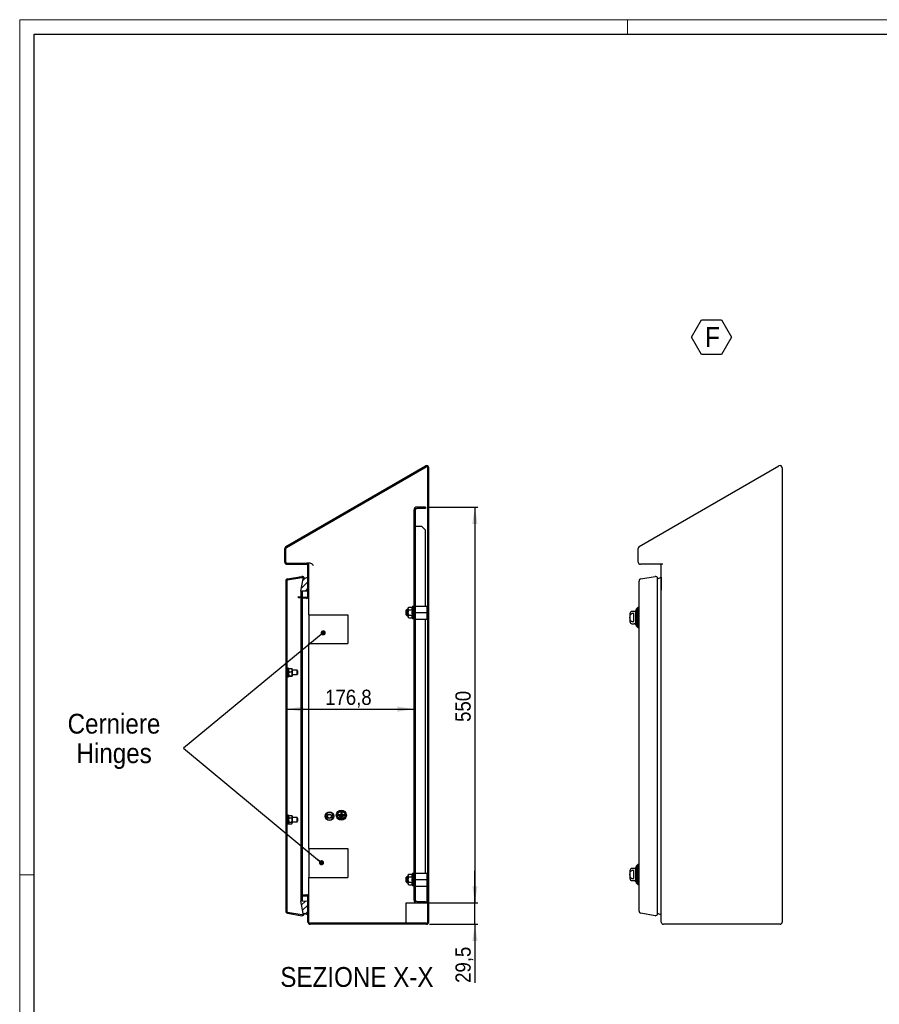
# Model space of a CAD drawing. Header units: millimetres. Extents: x 0 to 3364, y 0 to 2376.
# Tile 2 of 4: x 0 to 1194, y 1008 to 2376. Entities that reach past the tile are written whole.
import ezdxf

# ---------------------------------------------------------------- set-up
doc = ezdxf.new("R2010")
doc.units = ezdxf.units.MM
doc.header["$LTSCALE"] = 4
doc.layers.add('FORMAT', color=7, linetype='Continuous')
doc.layers.add('SLD-0', color=7, linetype='Continuous')
doc.styles.add('SLDTEXTSTYLE3', font='GOTHIC.TTF', dxfattribs={"width": 0.913})
doc.styles.add('SLDTEXTSTYLE4', font='GOTHIC.TTF', dxfattribs={"width": 0.913})
doc.dimstyles.new('SLDDIMSTYLE1', dxfattribs={"dimtxt": 21.166667, "dimasz": 23.283333, "dimexe": 0, "dimexo": 0.0625, "dimgap": 5.291667, "dimtad": 1, "dimrnd": 1e-09, "dimzin": 12, "dimdsep": 46, "dimtxsty": 'SLDTEXTSTYLE3', "dimsah": 1, "dimcen": 0.09, "dimadec": 0, "dimazin": 3, "dimtfac": 1, "dimtofl": 0, "dimtmove": 0, "dimatfit": 3, "dimfxl": 1, "dimfrac": 2, "dimtolj": 1, "dimtzin": 12, "dimarcsym": 0})
doc.dimstyles.new('SLDDIMSTYLE2', dxfattribs={"dimtxt": 21.166667, "dimasz": 23.283333, "dimexe": 0, "dimexo": 0.0625, "dimgap": 5.291667, "dimtad": 1, "dimdec": 1, "dimrnd": 1e-09, "dimzin": 12, "dimdsep": 46, "dimtxsty": 'SLDTEXTSTYLE3', "dimsah": 1, "dimcen": 0.09, "dimadec": 0, "dimazin": 3, "dimtfac": 1, "dimtdec": 1, "dimtofl": 0, "dimtmove": 0, "dimatfit": 3, "dimfxl": 1, "dimfrac": 2, "dimtolj": 1, "dimtzin": 12, "dimarcsym": 0})
doc.dimstyles.new('SLDDIMSTYLE3', dxfattribs={"dimtxt": 21.166667, "dimasz": 23.283333, "dimexe": 0, "dimexo": 0.0625, "dimgap": 5.291667, "dimtad": 1, "dimdec": 1, "dimrnd": 1e-09, "dimzin": 12, "dimdsep": 46, "dimtxsty": 'SLDTEXTSTYLE3', "dimsah": 1, "dimcen": 0.09, "dimadec": 0, "dimazin": 3, "dimtfac": 1, "dimtdec": 1, "dimtmove": 0, "dimatfit": 0, "dimfxl": 1, "dimfrac": 2, "dimtolj": 1, "dimtzin": 12, "dimarcsym": 0})

# ---------------------------------------------------------------- blocks, each defined once
blk = doc.blocks.new('SW_NOTE_0_5')
at = {"layer": 'FORMAT', "color": 0, "char_height": 27.52, "attachment_point": 2}
for s, insert, style in [('Cerniere', (75.7, 35.1), 'SLDTEXTSTYLE3'), ('Hinges', (75.9, -5.9), 'SLDTEXTSTYLE4')]:
    blk.add_mtext(s, dxfattribs=dict(at, insert=insert, style=style))
blk = doc.blocks.new('SW_NOTE_0_9')
at = {"layer": 'FORMAT', "color": 0}
for p, q in [((-18.9, 21.1), (-5, 45.2)), ((-5, 45.2), (22.8, 45.2)), ((22.8, 45.2), (36.7, 21.1)), ((-5, -3), (-18.9, 21.1)), ((36.7, 21.1), (22.8, -3)), ((22.8, -3), (-5, -3))]:
    blk.add_line(p, q, dxfattribs=at)
at = {"layer": 'FORMAT', "color": 0, "insert": (0, 35.1), "char_height": 27.5, "attachment_point": 1, "style": 'SLDTEXTSTYLE3'}
blk.add_mtext('F', dxfattribs=at)
blk = doc.blocks.new('_D_14')
at = {"layer": 'FORMAT'}
blk.add_line((371, 1417.8), (547.8, 1417.8), dxfattribs=at)
for points in [[(371, 1417.8), (394.2, 1414.2), (394.2, 1421.4)], [(547.8, 1417.8), (524.5, 1421.4), (524.5, 1414.2)]]:
    blk.add_solid(points, dxfattribs=at)
at = {"layer": 'FORMAT', "insert": (424.2, 1444.8), "char_height": 21.17, "attachment_point": 1, "style": 'SLDTEXTSTYLE3'}
blk.add_mtext('176,8', dxfattribs=at)
blk = doc.blocks.new('_D_15')
at = {"layer": 'FORMAT', "color": 7}
for p, q in [((567.8, 1698.5), (636.3, 1698.5)), ((632.3, 1698.5), (632.3, 1148.5)), ((567.8, 1148.5), (636.3, 1148.5))]:
    blk.add_line(p, q, dxfattribs=at)
for points in [[(632.3, 1698.5), (628.7, 1675.2), (635.8, 1675.2)], [(632.3, 1148.5), (635.8, 1171.8), (628.7, 1171.8)]]:
    blk.add_solid(points, dxfattribs=at)
at = {"layer": 'FORMAT', "color": 7, "insert": (605.2, 1400), "char_height": 21.17, "attachment_point": 1, "rotation": 90, "style": 'SLDTEXTSTYLE3'}
blk.add_mtext('550', dxfattribs=at)
blk = doc.blocks.new('_D_16')
at = {"layer": 'FORMAT', "color": 7}
for p, q in [((632.3, 1148.5), (632.3, 1193.3)), ((569.8, 1148.5), (636.3, 1148.5)), ((632.3, 1119), (632.3, 1148.5)), ((569.3, 1119), (636.3, 1119)), ((632.3, 1119), (632.3, 1037.4))]:
    blk.add_line(p, q, dxfattribs=at)
for points in [[(632.3, 1148.5), (635.8, 1171.8), (628.7, 1171.8)], [(632.3, 1119), (628.7, 1095.7), (635.8, 1095.7)]]:
    blk.add_solid(points, dxfattribs=at)
at = {"layer": 'FORMAT', "color": 7, "insert": (605.2, 1037.4), "char_height": 21.17, "attachment_point": 1, "rotation": 90, "style": 'SLDTEXTSTYLE3'}
blk.add_mtext('29,5', dxfattribs=at)
blk = doc.blocks.new('_Dot')
at = {"color": 0, "linetype": 'ByBlock', "lineweight": -2}
blk.add_line((-0.5, 0), (-1, 0), dxfattribs=at)
at = {"color": 0, "linetype": 'ByBlock', "const_width": 0.5}
blk.add_lwpolyline([(-0.25, 0, 1), (0.25, 0, 1)], format="xyb", close=True, dxfattribs=at)

msp = doc.modelspace()

# ---------------------------------------------------------------- hatches: boundary and pattern name
at = {"layer": 'SLD-0', "linetype": 'Continuous', "lineweight": 18}
h = msp.add_hatch(dxfattribs=at)
h.set_pattern_fill('ANSI31', color=256, scale=2, style=0)
edge = h.paths.add_edge_path(flags=0)
edge.add_line((392.251726, 1158.48655), (398.751726, 1158.48655))
edge.add_arc((398.751726, 1156.98655), 1.5, 0, 90, ccw=False)
edge.add_line((400.251726, 1156.98655), (400.251726, 1121.98655))
edge.add_arc((403.251726, 1121.98655), 3, 180, 270)
edge.add_line((403.251726, 1118.98655), (565.251726, 1118.98655))
edge.add_arc((565.251726, 1121.98655), 3, 270, 360)
edge.add_line((568.251726, 1121.98655), (568.251726, 1753.060452))
edge.add_arc((565.251726, 1753.060452), 3, 0, 120)
edge.add_line((563.751726, 1755.658528), (369.751726, 1643.652576))
edge.add_arc((371.251726, 1641.054499), 3, 120, 180)
edge.add_line((368.251726, 1641.054499), (368.251726, 1621.98655))
edge.add_arc((371.251726, 1621.98655), 3, 180, 270)
edge.add_line((371.251726, 1618.98655), (398.751726, 1618.98655))
edge.add_arc((398.751726, 1617.48655), 1.5, 0, 90, ccw=False)
edge.add_line((400.251726, 1617.48655), (400.251726, 1574.623513))
edge.add_arc((398.751726, 1574.623513), 1.5, 265, 360, ccw=False)
edge.add_line((398.620992, 1573.129221), (387.401486, 1574.110801))
edge.add_line((387.401486, 1574.110801), (387.270752, 1572.616509))
edge.add_line((387.270752, 1572.616509), (398.490259, 1571.634929))
edge.add_arc((398.751726, 1574.623513), 3, 265, 360)
edge.add_line((401.751726, 1574.623513), (401.751726, 1617.48655))
edge.add_arc((398.751726, 1617.48655), 3, 0, 90)
edge.add_line((398.751726, 1620.48655), (371.251726, 1620.48655))
edge.add_arc((371.251726, 1621.98655), 1.5, 180, 270, ccw=False)
edge.add_line((369.751726, 1621.98655), (369.751726, 1641.054499))
edge.add_arc((371.251726, 1641.054499), 1.5, 120, 180, ccw=False)
edge.add_line((370.501726, 1642.353538), (564.501726, 1754.35949))
edge.add_arc((565.251726, 1753.060452), 1.5, 0, 120, ccw=False)
edge.add_line((566.751726, 1753.060452), (566.751726, 1121.98655))
edge.add_arc((565.251726, 1121.98655), 1.5, 270, 360, ccw=False)
edge.add_line((565.251726, 1120.48655), (403.251726, 1120.48655))
edge.add_arc((403.251726, 1121.98655), 1.5, 180, 270, ccw=False)
edge.add_line((401.751726, 1121.98655), (401.751726, 1156.98655))
edge.add_arc((398.751726, 1156.98655), 3, 0, 90)
edge.add_line((398.751726, 1159.98655), (392.251726, 1159.98655))
edge.add_line((392.251726, 1159.98655), (392.251726, 1158.48655))
h = msp.add_hatch(dxfattribs=at)
h.set_pattern_fill('ANSI31', color=256, scale=2, style=0)
edge = h.paths.add_edge_path(flags=0)
edge.add_line((563.751726, 1696.489588), (563.751726, 1698.489588))
edge.add_line((563.751726, 1698.489588), (551.751726, 1698.489588))
edge.add_arc((551.751726, 1694.489588), 4, 90, 180)
edge.add_line((547.751726, 1694.489588), (547.751726, 1152.48655))
edge.add_arc((551.751726, 1152.48655), 4, 180, 270)
edge.add_line((551.751726, 1148.48655), (563.751726, 1148.48655))
edge.add_line((563.751726, 1148.48655), (563.751726, 1150.48655))
edge.add_line((563.751726, 1150.48655), (551.751726, 1150.48655))
edge.add_arc((551.751726, 1152.48655), 2, 180, 270, ccw=False)
edge.add_line((549.751726, 1152.48655), (549.751726, 1694.489588))
edge.add_arc((551.751726, 1694.489588), 2, 90, 180, ccw=False)
edge.add_line((551.751726, 1696.489588), (563.751726, 1696.489588))
h = msp.add_hatch(dxfattribs=at)
h.set_pattern_fill('ANSI31', color=256, scale=2, style=0)
edge = h.paths.add_edge_path(flags=0)
edge.add_line((393.6697, 1598.992669), (390.593426, 1581.546252))
edge.add_line((390.593426, 1581.546252), (392.070638, 1581.28578))
edge.add_line((392.070638, 1581.28578), (392.239194, 1582.241713))
edge.add_line((392.239194, 1582.241713), (399.254738, 1582.262816))
edge.add_arc((399.25173, 1583.262812), 1, 270.172351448, 360.172351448)
edge.add_line((400.251726, 1583.26582), (400.198293, 1601.028674))
edge.add_line((400.198293, 1601.028674), (395.146912, 1598.732197))
edge.add_arc((392.192488, 1599.253141), 3, 350, 460)
edge.add_line((391.671544, 1602.207564), (371.939953, 1598.728353))
edge.add_arc((372.460897, 1595.773929), 3, 100, 180)
edge.add_line((369.460897, 1595.773929), (369.460897, 1137.199171))
edge.add_arc((372.460897, 1137.199171), 3, 180, 260)
edge.add_line((371.939953, 1134.244748), (391.671544, 1130.765536))
edge.add_arc((392.192488, 1133.719959), 3, 260, 370)
edge.add_line((395.146912, 1134.240904), (400.198293, 1131.944426))
edge.add_line((400.198293, 1131.944426), (400.251726, 1149.707281))
edge.add_arc((399.25173, 1149.710289), 1, 359.827648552, 449.827648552)
edge.add_line((399.254738, 1150.710284), (392.239194, 1150.731388))
edge.add_line((392.239194, 1150.731388), (392.070638, 1151.687321))
edge.add_line((392.070638, 1151.687321), (390.593426, 1151.426849))
edge.add_line((390.593426, 1151.426849), (393.6697, 1133.980432))
edge.add_arc((392.192488, 1133.719959), 1.5, -100, 10, ccw=False)
edge.add_line((391.932016, 1132.242748), (372.200425, 1135.72196))
edge.add_arc((372.460897, 1137.199171), 1.5, 180, 260, ccw=False)
edge.add_line((370.960897, 1137.199171), (370.960897, 1595.773929))
edge.add_arc((372.460897, 1595.773929), 1.5, 100, 180, ccw=False)
edge.add_line((372.200425, 1597.251141), (391.932016, 1600.730353))
edge.add_arc((392.192488, 1599.253141), 1.5, -10, 100, ccw=False)

# ---------------------------------------------------------------- linework, layer by layer
at = {"color": 7, "linetype": 'Continuous', "lineweight": 18}
for p, q in [((0.013916, 2375.674475), (0.013916, -0.325525)), ((3364.013916, 2375.674475), (0.013916, 2375.674475)), ((844.013916, 2355.674475), (844.013916, 2375.674475)), ((20.013916, 1187.674475), (0.013916, 1187.674475))]:
    msp.add_line(p, q, dxfattribs=at)
at = {"color": 7, "linetype": 'Continuous', "lineweight": 25}
for p, q in [((20.013916, 19.674475), (20.013916, 2355.674475)), ((20.013916, 2355.674475), (3344.013916, 2355.674475)), ((369.751726, 1643.652576), (563.751726, 1755.658528)), ((370.501726, 1642.353538), (564.501726, 1754.35949)), ((566.751726, 1121.98655), (566.751726, 1753.060452)), ((568.251726, 1121.98655), (568.251726, 1753.060452)), ((860.564336, 1643.652576), (1054.564336, 1755.658528)), ((1059.064336, 1753.060452), (1059.064336, 1121.98655)), ((563.751726, 1698.489588), (551.751726, 1698.489588)), ((563.751726, 1696.489588), (551.751726, 1696.489588)), ((563.751726, 1698.489588), (563.751726, 1696.489588)), ((547.751726, 1152.48655), (547.751726, 1694.489588)), ((549.751726, 1152.48655), (549.751726, 1694.489588)), ((551.751726, 1671.489588), (549.751726, 1671.489588)), ((558.751726, 1671.489588), (551.751726, 1671.489588)), ((563.751726, 1666.489588), (558.751726, 1671.489588)), ((563.751726, 1560.98655), (563.751726, 1666.489588)), ((368.251726, 1621.98655), (368.251726, 1641.054499)), ((369.751726, 1621.98655), (369.751726, 1641.054499)), ((859.064336, 1621.98655), (859.064336, 1641.054499)), ((371.251726, 1620.48655), (398.751726, 1620.48655)), ((371.251726, 1618.98655), (398.751726, 1618.98655)), ((399.565542, 1620.48655), (398.751726, 1620.48655)), ((403.370253, 1620.48655), (399.565542, 1620.48655)), ((400.251726, 1574.623513), (400.251726, 1617.48655)), ((401.751726, 1574.623513), (401.751726, 1617.48655)), ((893.132551, 1618.98655), (862.064336, 1618.98655)), ((891.064336, 1121.98655), (891.064336, 1617.48655)), ((371.939953, 1598.728353), (391.671544, 1602.207564)), ((372.200425, 1597.251141), (391.932016, 1600.730353)), ((400.198293, 1601.028674), (395.146912, 1598.732197)), ((400.251726, 1583.26582), (400.198293, 1601.028674)), ((862.752563, 1598.728353), (882.484154, 1602.207564)), ((886.005098, 1598.752917), (891.010903, 1601.028674)), ((891.010903, 1366.48655), (891.010903, 1601.028674)), ((891.010903, 1601.028674), (891.064336, 1583.26582)), ((369.460897, 1595.773929), (369.460897, 1137.199171)), ((370.960897, 1595.773929), (370.960897, 1137.199171)), ((390.593426, 1581.546252), (393.6697, 1598.992669)), ((395.192488, 1598.752917), (395.192488, 1599.253141)), ((860.273508, 1137.199171), (860.273508, 1595.773929)), ((886.005098, 1366.48655), (886.005098, 1599.253141)), ((891.064336, 1590.451865), (891.042739, 1590.445327)), ((387.270752, 1572.616509), (387.401486, 1574.110801)), ((387.401486, 1574.110801), (398.620992, 1573.129221)), ((390.593426, 1581.546252), (392.070638, 1581.28578)), ((390.593426, 1581.546252), (390.593426, 1573.831542)), ((392.070638, 1581.28578), (392.239194, 1582.241713)), ((392.070638, 1581.28578), (392.070638, 1573.702303)), ((392.239194, 1582.241713), (399.254738, 1582.262816)), ((392.239194, 1582.241713), (392.239194, 1573.687556)), ((401.751726, 1548.98655), (401.751726, 1574.623513)), ((398.490259, 1571.634929), (387.270752, 1572.616509)), ((390.593426, 1572.325812), (390.593426, 1151.426849)), ((392.070638, 1572.196573), (392.070638, 1151.687321)), ((392.239194, 1572.181826), (392.239194, 1366.48655)), ((392.251726, 1572.18073), (392.251726, 1159.98655)), ((545.751726, 1560.38655), (545.235317, 1559.492104)), ((547.751726, 1560.211573), (545.751726, 1560.38655)), ((545.751726, 1560.38655), (545.751726, 1543.58655)), ((549.751726, 1560.98655), (565.751726, 1560.98655)), ((565.751726, 1551.98655), (565.751726, 1560.98655)), ((401.751726, 1548.98655), (401.751726, 1508.98655)), ((401.751726, 1548.98655), (408.511726, 1548.98655)), ((408.511726, 1548.98655), (455.588726, 1548.98655)), ((455.588726, 1548.98655), (455.588726, 1508.98655)), ((537.501726, 1555.98655), (536.751726, 1555.23655)), ((536.751726, 1551.98655), (536.751726, 1555.23655)), ((536.751726, 1548.73655), (536.751726, 1551.98655)), ((536.751726, 1548.73655), (537.501726, 1547.98655)), ((539.751726, 1555.98655), (537.501726, 1555.98655)), ((537.501726, 1555.98655), (537.501726, 1551.98655)), ((537.501726, 1551.98655), (537.501726, 1547.98655)), ((537.501726, 1547.98655), (539.751726, 1547.98655)), ((540.332282, 1559.492104), (539.751726, 1558.48655)), ((539.751726, 1557.615715), (539.751726, 1558.48655)), ((540.332282, 1555.739327), (539.751726, 1557.615715)), ((539.751726, 1551.98655), (539.751726, 1557.615715)), ((539.751726, 1546.357385), (539.751726, 1551.98655)), ((540.332282, 1544.480997), (539.751726, 1546.357385)), ((539.751726, 1545.48655), (539.751726, 1546.357385)), ((540.332282, 1559.492104), (545.235317, 1559.492104)), ((540.332282, 1555.739327), (545.235317, 1555.739327)), ((540.332282, 1548.233774), (545.235317, 1548.233774)), ((549.751726, 1551.98655), (565.751726, 1551.98655)), ((566.751726, 1556.48655), (565.751726, 1556.48655)), ((565.751726, 1542.98655), (565.751726, 1551.98655)), ((565.751726, 1547.48655), (566.751726, 1547.48655)), ((847.473508, 1550.49155), (847.473508, 1539.49155)), ((853.407444, 1553.49155), (850.473508, 1553.49155)), ((853.073508, 1550.468776), (850.473508, 1550.468776)), ((853.073508, 1539.514325), (853.073508, 1550.468776)), ((855.573508, 1535.241551), (855.573508, 1554.741549)), ((858.773508, 1558.99155), (856.273508, 1556.49155)), ((856.273508, 1556.49155), (856.273508, 1533.49155)), ((860.273508, 1558.99155), (858.773508, 1558.99155)), ((858.773508, 1544.99155), (858.773508, 1558.99155)), ((539.751726, 1545.48655), (540.332282, 1544.480997)), ((540.332282, 1544.480997), (545.235317, 1544.480997)), ((545.235317, 1544.480997), (545.751726, 1543.58655)), ((545.751726, 1543.58655), (547.751726, 1543.761528)), ((549.751726, 1542.98655), (565.751726, 1542.98655)), ((563.751726, 1189.98655), (563.751726, 1542.98655)), ((850.473508, 1539.514325), (853.073508, 1539.514325)), ((850.473508, 1536.49155), (853.407444, 1536.49155)), ((856.273508, 1533.49155), (858.773508, 1530.99155)), ((858.773508, 1530.99155), (858.773508, 1544.99155)), ((858.773508, 1530.99155), (860.273508, 1530.99155)), ((401.751726, 1223.98655), (401.751726, 1508.98655)), ((401.751726, 1508.98655), (408.511726, 1508.98655)), ((408.511726, 1508.98655), (455.588726, 1508.98655)), ((371.960897, 1473.253141), (370.960897, 1473.253141)), ((370.960897, 1464.253141), (371.960897, 1464.253141)), ((373.560897, 1474.753141), (371.960897, 1474.753141)), ((371.960897, 1469.704458), (371.960897, 1474.753141)), ((371.960897, 1462.753141), (371.960897, 1469.704458)), ((373.560897, 1469.704458), (373.560897, 1474.753141)), ((374.007479, 1474.039389), (373.560897, 1471.712629)), ((373.560897, 1462.753141), (373.560897, 1469.704458)), ((374.007479, 1464.099622), (373.560897, 1463.783258)), ((374.007479, 1474.039389), (378.114316, 1474.039389)), ((374.007479, 1469.38587), (378.114316, 1469.38587)), ((374.007479, 1464.099622), (378.114316, 1464.099622)), ((378.114316, 1474.039389), (378.560897, 1473.723024)), ((378.114316, 1469.38587), (378.560897, 1471.712629)), ((378.114316, 1463.466893), (378.560897, 1463.783258)), ((378.560897, 1471.712629), (378.560897, 1473.752029)), ((385.210897, 1471.753141), (378.560897, 1471.753141)), ((378.560897, 1471.712629), (378.560897, 1466.742746)), ((378.560897, 1466.742746), (378.560897, 1463.783258)), ((378.560897, 1465.753141), (385.210897, 1465.753141)), ((385.960897, 1471.003141), (385.210897, 1471.753141)), ((385.210897, 1468.753141), (385.210897, 1471.753141)), ((385.210897, 1465.753141), (385.210897, 1468.753141)), ((385.210897, 1465.753141), (385.960897, 1466.503141)), ((385.960897, 1471.003141), (385.960897, 1468.753141)), ((385.960897, 1468.753141), (385.960897, 1466.503141)), ((371.010897, 1460.753141), (370.960897, 1460.753141)), ((371.010897, 1460.753141), (371.010897, 1453.753141)), ((371.060897, 1459.253141), (371.010897, 1459.253141)), ((371.010897, 1453.753141), (371.010897, 1446.753141)), ((371.060897, 1459.253141), (371.060897, 1453.753141)), ((371.060897, 1453.753141), (371.060897, 1448.253141)), ((371.960897, 1462.753141), (373.560897, 1462.753141)), ((374.007479, 1463.466893), (378.114316, 1463.466893)), ((370.960897, 1446.753141), (371.010897, 1446.753141)), ((371.010897, 1448.253141), (371.060897, 1448.253141)), ((392.239194, 1366.48655), (392.239194, 1150.731388)), ((886.005098, 1133.719959), (886.005098, 1366.48655)), ((891.010903, 1131.944426), (891.010903, 1366.48655)), ((371.010897, 1286.219959), (370.960897, 1286.219959)), ((371.010897, 1286.219959), (371.010897, 1272.219959)), ((371.060897, 1284.719959), (371.010897, 1284.719959)), ((371.010897, 1273.719959), (371.060897, 1273.719959)), ((371.060897, 1284.719959), (371.060897, 1273.719959)), ((427.364974, 1273.98655), (424.478223, 1268.98655)), ((433.138477, 1273.98655), (427.364974, 1273.98655)), ((436.025228, 1268.98655), (433.138477, 1273.98655)), ((446.251726, 1274.98655), (446.251726, 1270.98655)), ((447.251726, 1274.98655), (446.251726, 1274.98655)), ((447.251726, 1274.98655), (447.251726, 1270.98655)), ((370.960897, 1272.219959), (371.010897, 1272.219959)), ((371.960897, 1268.719959), (370.960897, 1268.719959)), ((370.960897, 1259.719959), (371.960897, 1259.719959)), ((373.560897, 1270.219959), (371.960897, 1270.219959)), ((371.960897, 1264.219959), (371.960897, 1270.219959)), ((371.960897, 1258.219959), (371.960897, 1264.219959)), ((373.560897, 1264.219959), (373.560897, 1270.219959)), ((373.845706, 1269.713263), (373.560897, 1269.219959)), ((374.007479, 1266.546981), (373.560897, 1263.677283)), ((373.560897, 1258.219959), (373.560897, 1264.219959)), ((374.007479, 1260.807585), (373.560897, 1259.644074)), ((373.560897, 1259.219959), (373.845706, 1258.726656)), ((373.89472, 1269.684965), (374.007479, 1269.959356)), ((374.007479, 1269.959356), (378.114316, 1269.959356)), ((374.007479, 1266.546981), (378.114316, 1266.546981)), ((374.007479, 1260.807585), (378.114316, 1260.807585)), ((378.114316, 1269.959356), (378.219455, 1269.68543)), ((378.114316, 1260.807585), (378.560897, 1263.677283)), ((378.114316, 1258.480563), (378.560897, 1259.644074)), ((378.560897, 1269.219959), (378.273982, 1269.716911)), ((378.273982, 1258.723008), (378.560897, 1259.219959)), ((378.560897, 1269.219959), (378.560897, 1268.253168)), ((378.560897, 1268.253168), (378.560897, 1263.677283)), ((385.210897, 1267.219959), (378.560897, 1267.219959)), ((378.560897, 1263.677283), (378.560897, 1259.644074)), ((378.560897, 1261.219959), (385.210897, 1261.219959)), ((378.560897, 1259.644074), (378.560897, 1259.219959)), ((385.960897, 1266.469959), (385.210897, 1267.219959)), ((385.210897, 1261.219959), (385.210897, 1267.219959)), ((385.210897, 1261.219959), (385.960897, 1261.969959)), ((385.960897, 1266.469959), (385.960897, 1261.969959)), ((424.478223, 1268.98655), (427.364974, 1263.98655)), ((427.364974, 1263.98655), (433.138477, 1263.98655)), ((433.138477, 1263.98655), (436.025228, 1268.98655)), ((442.251726, 1270.98655), (442.951726, 1269.98655)), ((446.251726, 1270.98655), (442.251726, 1270.98655)), ((450.551726, 1269.98655), (442.951726, 1269.98655)), ((449.851726, 1268.98655), (443.651726, 1268.98655)), ((443.651726, 1268.98655), (444.351726, 1267.98655)), ((449.151726, 1267.98655), (444.351726, 1267.98655)), ((445.051726, 1266.98655), (445.751726, 1265.98655)), ((448.451726, 1266.98655), (445.051726, 1266.98655)), ((445.751726, 1265.98655), (447.751726, 1265.98655)), ((451.251726, 1270.98655), (447.251726, 1270.98655)), ((447.751726, 1265.98655), (448.451726, 1266.98655)), ((449.151726, 1267.98655), (449.851726, 1268.98655)), ((450.551726, 1269.98655), (451.251726, 1270.98655)), ((371.960897, 1258.219959), (373.560897, 1258.219959)), ((374.007479, 1258.480563), (378.114316, 1258.480563)), ((401.751726, 1223.98655), (401.751726, 1183.98655)), ((401.751726, 1223.98655), (408.511726, 1223.98655)), ((408.511726, 1223.98655), (455.588726, 1223.98655)), ((455.588726, 1223.98655), (455.588726, 1183.98655)), ((847.473508, 1193.48155), (847.473508, 1187.98155)), ((853.407444, 1196.48155), (850.473508, 1196.48155)), ((853.073508, 1193.458776), (850.473508, 1193.458776)), ((853.073508, 1182.504325), (853.073508, 1193.458776)), ((855.573508, 1178.231551), (855.573508, 1197.731549)), ((858.773508, 1201.98155), (856.273508, 1199.48155)), ((856.273508, 1199.48155), (856.273508, 1187.98155)), ((860.273508, 1201.98155), (858.773508, 1201.98155)), ((858.773508, 1173.98155), (858.773508, 1201.98155)), ((401.751726, 1156.98655), (401.751726, 1183.98655)), ((401.751726, 1183.98655), (408.511726, 1183.98655)), ((408.511726, 1183.98655), (455.588726, 1183.98655)), ((537.501726, 1184.98655), (536.751726, 1184.23655)), ((536.751726, 1180.98655), (536.751726, 1184.23655)), ((536.751726, 1177.73655), (536.751726, 1180.98655)), ((536.751726, 1177.73655), (537.501726, 1176.98655)), ((539.751726, 1184.98655), (537.501726, 1184.98655)), ((537.501726, 1184.98655), (537.501726, 1180.98655)), ((537.501726, 1180.98655), (537.501726, 1176.98655)), ((537.501726, 1176.98655), (539.751726, 1176.98655)), ((540.332282, 1188.492104), (539.751726, 1187.48655)), ((539.751726, 1186.615715), (539.751726, 1187.48655)), ((540.332282, 1184.739327), (539.751726, 1186.615715)), ((539.751726, 1180.98655), (539.751726, 1186.615715)), ((539.751726, 1175.357385), (539.751726, 1180.98655)), ((540.332282, 1188.492104), (545.235317, 1188.492104)), ((540.332282, 1184.739327), (545.235317, 1184.739327)), ((540.332282, 1177.233774), (545.235317, 1177.233774)), ((545.751726, 1189.38655), (545.235317, 1188.492104)), ((547.751726, 1189.211573), (545.751726, 1189.38655)), ((545.751726, 1189.38655), (545.751726, 1172.58655)), ((549.751726, 1189.98655), (565.751726, 1189.98655)), ((549.751726, 1180.98655), (565.751726, 1180.98655)), ((565.751726, 1184.98655), (565.751726, 1189.98655)), ((566.751726, 1185.48655), (565.751726, 1185.48655)), ((565.751726, 1184.98655), (566.751726, 1184.98655)), ((565.751726, 1182.98655), (565.751726, 1184.98655)), ((565.751726, 1148.48655), (565.751726, 1182.98655)), ((847.473508, 1187.98155), (847.473508, 1182.48155)), ((850.473508, 1182.504325), (853.073508, 1182.504325)), ((850.473508, 1179.48155), (853.407444, 1179.48155)), ((856.273508, 1187.98155), (856.273508, 1176.48155)), ((540.332282, 1173.480997), (539.751726, 1175.357385)), ((539.751726, 1174.48655), (539.751726, 1175.357385)), ((539.751726, 1174.48655), (540.332282, 1173.480997)), ((540.332282, 1173.480997), (545.235317, 1173.480997)), ((545.235317, 1173.480997), (545.751726, 1172.58655)), ((545.751726, 1172.58655), (547.751726, 1172.761528)), ((549.751726, 1171.98655), (565.751726, 1171.98655)), ((856.273508, 1176.48155), (858.773508, 1173.98155)), ((858.773508, 1173.98155), (860.273508, 1173.98155)), ((392.070638, 1151.687321), (390.593426, 1151.426849)), ((393.6697, 1133.980432), (390.593426, 1151.426849)), ((392.239194, 1150.731388), (392.070638, 1151.687321)), ((399.254738, 1150.710284), (392.239194, 1150.731388)), ((392.251726, 1158.48655), (392.251726, 1159.98655)), ((392.251726, 1159.98655), (398.751726, 1159.98655)), ((392.251726, 1158.48655), (398.751726, 1158.48655)), ((400.198293, 1131.944426), (400.251726, 1149.707281)), ((400.251726, 1121.98655), (400.251726, 1156.98655)), ((401.751726, 1121.98655), (401.751726, 1156.98655)), ((551.751726, 1150.48655), (563.751726, 1150.48655)), ((563.751726, 1150.48655), (563.751726, 1148.48655)), ((891.010903, 1131.944426), (891.064336, 1149.707281)), ((372.200425, 1135.72196), (391.932016, 1132.242748)), ((536.751726, 1120.48655), (536.751726, 1148.48655)), ((536.751726, 1148.48655), (551.751726, 1148.48655)), ((551.751726, 1148.48655), (563.751726, 1148.48655)), ((563.751726, 1148.48655), (565.751726, 1148.48655)), ((891.064336, 1142.521235), (891.042739, 1142.527773)), ((371.939953, 1134.244748), (391.671544, 1130.765536)), ((395.146912, 1134.240904), (400.198293, 1131.944426)), ((395.192488, 1133.719959), (395.192488, 1134.220184)), ((882.484154, 1130.765536), (862.752563, 1134.244748)), ((886.005098, 1134.220184), (891.010903, 1131.944426)), ((565.251726, 1120.48655), (403.251726, 1120.48655)), ((565.251726, 1118.98655), (403.251726, 1118.98655)), ((898.626037, 1118.98655), (894.064336, 1118.98655)), ((1056.064336, 1118.98655), (898.626037, 1118.98655))]:
    msp.add_line(p, q, dxfattribs=at)
for centre, radius in [((430.251726, 1268.98655), 6), ((446.751726, 1270.48655), 7), ((446.751726, 1270.48655), 5.5), ((446.751726, 1270.48655), 5.25), ((430.251726, 1268.98655), 3), ((430.251726, 1268.98655), 2.5)]:
    msp.add_circle(centre, radius, dxfattribs=at)
for centre, radius, start, end in [((565.251726, 1753.060452), 3, 0, 120), ((565.251726, 1753.060452), 1.5, 0, 120), ((1056.064336, 1753.060452), 3, 0, 120), ((551.751726, 1694.489588), 4, 90, 180), ((551.751726, 1694.489588), 2, 90, 180), ((371.251726, 1641.054499), 3, 120, 180), ((371.251726, 1641.054499), 1.5, 120, 180), ((862.064336, 1641.054499), 3, 120, 180), ((371.251726, 1621.98655), 3, 180, 270), ((371.251726, 1621.98655), 1.5, 180, 270), ((398.751726, 1617.48655), 3, 0, 90), ((398.751726, 1617.48655), 1.5, 0, 90), ((862.064336, 1621.98655), 3, 180, 270), ((889.564336, 1617.48655), 1.5, 0, 90), ((392.192488, 1599.253141), 3, 350, 100), ((392.192488, 1599.253141), 1.5, 350, 100), ((883.005098, 1599.253141), 3, 0, 100), ((372.460897, 1595.773929), 3, 100, 180), ((372.460897, 1595.773929), 1.5, 100, 180), ((863.273508, 1595.773929), 3, 100, 180), ((398.751726, 1574.623513), 3, 265, 0), ((398.751726, 1574.623513), 1.5, 265, 0), ((399.25173, 1583.262812), 1, 270.172351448, 0.172351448), ((850.473508, 1550.49155), 3, 90, 180), ((853.407444, 1555.49155), 2, 270, 330), ((855.572508, 1554.24155), 0.5, 89.885408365, 150), ((856.823508, 1554.24155), 1.25, 116.103881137, 180), ((850.473508, 1539.49155), 3, 180, 270), ((853.407444, 1534.49155), 2, 30, 90), ((855.572508, 1535.74155), 0.5, 210, 270.114591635), ((856.823508, 1535.74155), 1.25, 180, 243.896118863), ((850.473508, 1193.48155), 3, 90, 180), ((853.407444, 1198.48155), 2, 270, 330), ((855.572508, 1197.23155), 0.5, 89.885408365, 150), ((856.823508, 1197.23155), 1.25, 116.103881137, 180), ((850.473508, 1182.48155), 3, 180, 270), ((853.407444, 1177.48155), 2, 30, 90), ((855.572508, 1178.73155), 0.5, 210, 270.114591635), ((856.823508, 1178.73155), 1.25, 180, 243.896118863), ((398.751726, 1156.98655), 3, 0, 90), ((398.751726, 1156.98655), 1.5, 0, 90), ((399.25173, 1149.710289), 1, 359.827648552, 89.827648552), ((551.751726, 1152.48655), 4, 180, 270), ((551.751726, 1152.48655), 2, 180, 270), ((372.460897, 1137.199171), 3, 180, 260), ((372.460897, 1137.199171), 1.5, 180, 260), ((863.273508, 1137.199171), 3, 180, 260), ((392.192488, 1133.719959), 3, 260, 10), ((392.192488, 1133.719959), 1.5, 260, 10), ((403.251726, 1121.98655), 3, 180, 270), ((403.251726, 1121.98655), 1.5, 180, 270), ((565.251726, 1121.98655), 1.5, 270, 0), ((565.251726, 1121.98655), 3, 270, 0), ((883.005098, 1133.719959), 3, 260, 0), ((894.064336, 1121.98655), 3, 180, 270), ((1056.064336, 1121.98655), 3, 270, 0)]:
    msp.add_arc(centre, radius, start, end, dxfattribs=at)
msp.add_ellipse((403.370253, 1617.48655), major_axis=(3.662324, 0), ratio=0.8191520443, start_param=0.8914602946, end_param=1.5707963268, dxfattribs=at)
for points, knots in [([(405.671205, 1619.82052), (405.894129, 1619.673052), (406.10318, 1619.506762), (406.493492, 1619.150174), (406.675939, 1618.958972), (407.196368, 1618.358031), (407.507292, 1617.919488), (407.813427, 1617.48655)], [0, 0, 0, 0, 0.25, 0.25, 0.5, 0.5, 1, 1, 1, 1]), ([(539.751726, 1557.615715), (539.752306, 1557.660206), (539.760569, 1558.293841), (540.056826, 1558.914771), (540.332282, 1559.492104)], [0, 0, 0, 0, 0.0702147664, 1, 1, 1, 1]), ([(539.751726, 1551.98655), (539.816763, 1552.930123), (539.904362, 1554.201015), (540.244643, 1555.424275), (540.332282, 1555.739327)], [0, 0, 0, 0, 0.7424486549, 1, 1, 1, 1]), ([(540.332282, 1548.233774), (540.104234, 1549.138301), (539.792423, 1550.375066), (539.760343, 1551.645318), (539.751726, 1551.98655)], [0, 0, 0, 0, 0.73136639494, 1, 1, 1, 1]), ([(539.751726, 1546.357385), (539.752306, 1546.401876), (539.760569, 1547.03551), (540.056826, 1547.656441), (540.332282, 1548.233774)], [0, 0, 0, 0, 0.0702147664, 1, 1, 1, 1]), ([(545.235317, 1555.739327), (545.142059, 1555.395217), (544.716145, 1553.823641), (544.496383, 1551.23482), (545.018513, 1549.114283), (545.235317, 1548.233774)], [0, 0, 0, 0, 0.1408460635, 0.6432539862, 1, 1, 1, 1]), ([(545.235317, 1559.492104), (545.068931, 1559.166585), (544.732553, 1558.50849), (544.54588, 1557.231276), (544.968356, 1556.317034), (545.235317, 1555.739327)], [0, 0, 0, 0, 0.264862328, 0.5354679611, 1, 1, 1, 1]), ([(545.235317, 1548.233774), (545.068931, 1547.908255), (544.732553, 1547.250159), (544.54588, 1545.972946), (544.968356, 1545.058704), (545.235317, 1544.480997)], [0, 0, 0, 0, 0.264862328, 0.5354679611, 1, 1, 1, 1]), ([(850.473508, 1539.514325), (850.305851, 1539.527291), (849.919658, 1539.55716), (849.341014, 1539.827144), (848.699486, 1540.384689), (848.036125, 1541.508448), (847.698745, 1543.137791), (847.624941, 1544.908815), (847.676488, 1546.541651), (847.905676, 1547.905609), (848.335879, 1549.035815), (848.895963, 1549.816495), (849.607421, 1550.320111), (850.151589, 1550.463678), (850.44129, 1550.468266), (850.473508, 1550.468776)], [0, 0, 0, 0, 0.03692462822, 0.08505489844, 0.1377087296, 0.22274777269, 0.36756696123, 0.49990902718, 0.61408116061, 0.7277999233, 0.80341078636, 0.8795057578, 0.93602531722, 0.99288529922, 1, 1, 1, 1]), ([(373.560897, 1473.723024), (373.561344, 1473.730524), (373.567698, 1473.837357), (373.795588, 1473.942047), (374.007479, 1474.039389)], [0, 0, 0, 0, 0.0702005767, 1, 1, 1, 1]), ([(373.560897, 1471.712629), (373.561344, 1471.657471), (373.567698, 1470.871752), (373.795588, 1470.101785), (374.007479, 1469.38587)], [0, 0, 0, 0, 0.0702005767, 1, 1, 1, 1]), ([(374.007479, 1469.38587), (373.832058, 1468.7488), (373.592203, 1467.877733), (373.567526, 1466.98308), (373.560897, 1466.742746)], [0, 0, 0, 0, 0.7313663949, 1, 1, 1, 1]), ([(373.560897, 1466.742746), (373.610926, 1466.078177), (373.67831, 1465.183073), (373.940064, 1464.321517), (374.007479, 1464.099622)], [0, 0, 0, 0, 0.7424486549, 1, 1, 1, 1]), ([(373.560897, 1463.783258), (373.561344, 1463.775758), (373.567698, 1463.668925), (373.795588, 1463.564235), (374.007479, 1463.466893)], [0, 0, 0, 0, 0.0702005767, 1, 1, 1, 1]), ([(378.560897, 1471.712629), (378.560451, 1471.767787), (378.554096, 1472.553507), (378.326207, 1473.323474), (378.114316, 1474.039389)], [0, 0, 0, 0, 0.0702005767, 1, 1, 1, 1]), ([(378.560897, 1466.742746), (378.554269, 1466.98308), (378.529592, 1467.877733), (378.289737, 1468.7488), (378.114316, 1469.38587)], [0, 0, 0, 0, 0.26863360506, 1, 1, 1, 1]), ([(378.114316, 1464.099622), (378.181731, 1464.321517), (378.443485, 1465.183073), (378.510869, 1466.078177), (378.560897, 1466.742746)], [0, 0, 0, 0, 0.2575513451, 1, 1, 1, 1]), ([(378.560897, 1463.783258), (378.560451, 1463.790757), (378.554096, 1463.89759), (378.326207, 1464.002281), (378.114316, 1464.099622)], [0, 0, 0, 0, 0.0702005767, 1, 1, 1, 1]), ([(374.007479, 1269.959356), (373.832058, 1269.548115), (373.592203, 1268.985824), (373.567526, 1268.408309), (373.560897, 1268.253168)], [0, 0, 0, 0, 0.7313663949, 1, 1, 1, 1]), ([(373.560897, 1268.253168), (373.610926, 1267.824176), (373.67831, 1267.246369), (373.940064, 1266.690219), (374.007479, 1266.546981)], [0, 0, 0, 0, 0.7424486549, 1, 1, 1, 1]), ([(373.560897, 1263.677283), (373.561344, 1263.609254), (373.567698, 1262.640191), (373.795588, 1261.690555), (374.007479, 1260.807585)], [0, 0, 0, 0, 0.0702005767, 1, 1, 1, 1]), ([(373.560897, 1259.644074), (373.561344, 1259.616492), (373.567698, 1259.223588), (373.795588, 1258.838561), (374.007479, 1258.480563)], [0, 0, 0, 0, 0.0702005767, 1, 1, 1, 1]), ([(378.560897, 1268.253168), (378.554269, 1268.408309), (378.529592, 1268.985824), (378.289737, 1269.548115), (378.114316, 1269.959356)], [0, 0, 0, 0, 0.2686336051, 1, 1, 1, 1]), ([(378.114316, 1266.546981), (378.181731, 1266.690219), (378.443485, 1267.246369), (378.510869, 1267.824176), (378.560897, 1268.253168)], [0, 0, 0, 0, 0.2575513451, 1, 1, 1, 1]), ([(378.560897, 1263.677283), (378.560451, 1263.745312), (378.554096, 1264.714376), (378.326207, 1265.664011), (378.114316, 1266.546981)], [0, 0, 0, 0, 0.0702005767, 1, 1, 1, 1]), ([(378.560897, 1259.644074), (378.560451, 1259.671656), (378.554096, 1260.06456), (378.326207, 1260.449587), (378.114316, 1260.807585)], [0, 0, 0, 0, 0.0702005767, 1, 1, 1, 1]), ([(850.473508, 1182.504325), (850.305851, 1182.517291), (849.919658, 1182.54716), (849.341014, 1182.817144), (848.699486, 1183.374689), (848.036125, 1184.498448), (847.698745, 1186.127791), (847.624941, 1187.898815), (847.676488, 1189.531651), (847.905676, 1190.895609), (848.335879, 1192.025815), (848.895963, 1192.806495), (849.607421, 1193.310111), (850.151589, 1193.453678), (850.44129, 1193.458266), (850.473508, 1193.458776)], [0, 0, 0, 0, 0.0369246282, 0.0850548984, 0.1377087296, 0.2227477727, 0.3675669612, 0.4999090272, 0.6140811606, 0.7277999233, 0.8034107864, 0.8795057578, 0.9360253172, 0.9928852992, 1, 1, 1, 1]), ([(539.751726, 1186.615715), (539.752306, 1186.660206), (539.760569, 1187.293841), (540.056826, 1187.914771), (540.332282, 1188.492104)], [0, 0, 0, 0, 0.0702147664, 1, 1, 1, 1]), ([(539.751726, 1180.98655), (539.816763, 1181.930123), (539.904362, 1183.201015), (540.244643, 1184.424275), (540.332282, 1184.739327)], [0, 0, 0, 0, 0.7424486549, 1, 1, 1, 1]), ([(540.332282, 1177.233774), (540.104234, 1178.138301), (539.792423, 1179.375066), (539.760343, 1180.645318), (539.751726, 1180.98655)], [0, 0, 0, 0, 0.73136639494, 1, 1, 1, 1]), ([(539.751726, 1175.357385), (539.752306, 1175.401876), (539.760569, 1176.03551), (540.056826, 1176.656441), (540.332282, 1177.233774)], [0, 0, 0, 0, 0.0702147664, 1, 1, 1, 1]), ([(545.235317, 1184.739327), (545.142059, 1184.395217), (544.716145, 1182.823641), (544.496383, 1180.23482), (545.018513, 1178.114283), (545.235317, 1177.233774)], [0, 0, 0, 0, 0.1408460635, 0.6432539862, 1, 1, 1, 1]), ([(545.235317, 1188.492104), (545.068931, 1188.166585), (544.732553, 1187.50849), (544.54588, 1186.231276), (544.968356, 1185.317034), (545.235317, 1184.739327)], [0, 0, 0, 0, 0.264862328, 0.5354679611, 1, 1, 1, 1]), ([(545.235317, 1177.233774), (545.068931, 1176.908255), (544.732553, 1176.250159), (544.54588, 1174.972946), (544.968356, 1174.058704), (545.235317, 1173.480997)], [0, 0, 0, 0, 0.264862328, 0.5354679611, 1, 1, 1, 1])]:
    msp.add_open_spline(points, degree=3, knots=knots, dxfattribs=at)
at = {"layer": 'FORMAT'}
for p, q in [((421.627091, 1523.744833), (227.530894, 1363.42636)), ((227.530894, 1363.42636), (419.261407, 1204.377466))]:
    msp.add_line(p, q, dxfattribs=at)

# ---------------------------------------------------------------- block references
for name, p in [('SW_NOTE_0_9', (951.959967, 1913.412531)), ('SW_NOTE_0_5', (55.279504, 1376.220249))]:
    msp.add_blockref(name, p, dxfattribs=at)
at = {"layer": 'FORMAT', "xscale": 7.164102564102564, "yscale": 7.164102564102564}
for p, rotation in [((421.627091, 1523.744833, -45.612619), 39.55583163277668), ((419.261407, 1204.377466, -44.997577), 320.3228006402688)]:
    msp.add_blockref('_Dot', p, dxfattribs=dict(at, rotation=rotation))

# ---------------------------------------------------------------- texts
at = {"layer": 'FORMAT', "insert": (468.366385, 1059.424434), "char_height": 27.51666667, "attachment_point": 2, "style": 'SLDTEXTSTYLE3'}
msp.add_mtext('SEZIONE X-X', dxfattribs=at)

# ---------------------------------------------------------------- dimensions: what is measured, and where the dimension line sits
at = {"layer": 'FORMAT', "color": 7}
for p1, p2, dimstyle, picture, middle in [((563.751726, 1698.489588), (563.751726, 1148.48655), 'SLDDIMSTYLE1', '_D_15', (632.251726, 1423.488069)), ((565.251726, 1118.98655), (565.751726, 1148.48655), 'SLDDIMSTYLE3', '_D_16', (632.251726, 1064.780956))]:
    dim = msp.add_linear_dim(base=(632.251726, 1148.48655), p1=p1, p2=p2, angle=90, dimstyle=dimstyle, dxfattribs=at)
    dim.commit()
    dim.dimension.update_dxf_attribs({"geometry": picture, "text_midpoint": middle, "dimtype": 160})
at = {"layer": 'FORMAT'}
dim = msp.add_linear_dim(base=(547.751726, 1417.812078), p1=(370.960897, 1595.773929), p2=(547.751726, 1152.48655), dimstyle='SLDDIMSTYLE2', dxfattribs=at)
dim.commit()
dim.dimension.update_dxf_attribs({"geometry": '_D_14', "text_midpoint": (459.356312, 1417.812078), "dimtype": 160})

doc.saveas('drawing.dxf')
